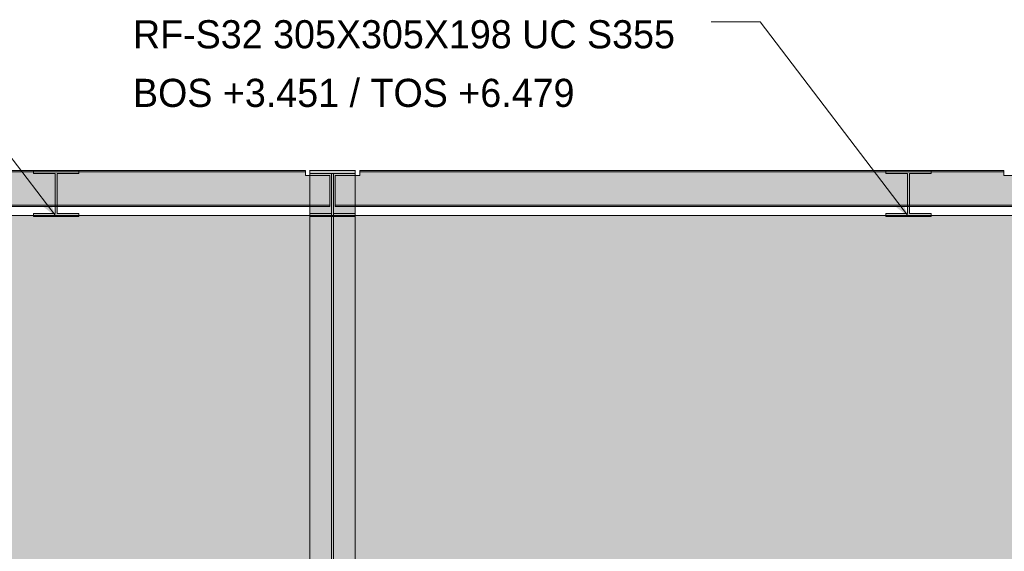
# Model space of a CAD drawing. Header units: millimetres. Extents: x 17 to 413, y 4 to 292.
# Tile 8 of 57: x 152 to 196, y 112 to 136. Entities that reach past the tile are written whole.
import ezdxf

# ---------------------------------------------------------------- set-up
doc = ezdxf.new("R2010")
doc.units = ezdxf.units.MM
for name, color, linetype in [('FILL-INK', 7, 'Continuous'), ('FILL-STEEL', 7, 'Continuous'), ('FILL-WHITE', 7, 'Continuous'), ('LINE-CORE', 7, 'Continuous'), ('LINE-INK', 7, 'Continuous'), ('TEXT-INK', 7, 'Continuous')]:
    doc.layers.add(name, color=color, linetype=linetype)

msp = doc.modelspace()

# ---------------------------------------------------------------- hatches: boundary and pattern name
at = {"layer": 'FILL-INK', "true_color": 0x1a1a1f}
h = msp.add_hatch(color=250, dxfattribs=at)
h.dxf.hatch_style = 1
h.paths.add_polyline_path([(153.45, 126.795), (152.299, 127.678), (152.904, 128.139)])
h = msp.add_hatch(color=250, dxfattribs=at)
h.dxf.hatch_style = 1
h.paths.add_polyline_path([(191.906, 126.795), (190.755, 127.678), (191.36, 128.139)])
at = {"layer": 'FILL-STEEL', "true_color": 0x0d2973}
h = msp.add_hatch(color=166, dxfattribs=at)
h.dxf.hatch_style = 1
h.paths.add_polyline_path([(152.425, 126.795), (152.425, 126.906), (152.425, 126.933), (153.22, 126.933), (153.409, 126.933), (153.409, 128.392), (153.409, 128.739), (152.609, 128.739), (152.425, 128.739), (152.425, 128.851), (152.425, 128.877), (154.092, 128.877), (154.475, 128.877), (154.475, 128.851), (154.475, 128.739), (153.675, 128.739), (153.491, 128.739), (153.491, 128.392), (153.491, 126.933), (154.286, 126.933), (154.475, 126.933), (154.475, 126.906), (154.475, 126.795), (152.819, 126.795)])
h = msp.add_hatch(color=166, dxfattribs=at)
h.dxf.hatch_style = 1
h.paths.add_polyline_path([(190.881, 126.795), (190.881, 126.906), (190.881, 126.933), (191.676, 126.933), (191.865, 126.933), (191.865, 128.392), (191.865, 128.739), (191.065, 128.739), (190.881, 128.739), (190.881, 128.851), (190.881, 128.877), (192.548, 128.877), (192.931, 128.877), (192.931, 128.851), (192.931, 128.739), (192.131, 128.739), (191.947, 128.739), (191.947, 128.392), (191.947, 126.933), (192.742, 126.933), (192.931, 126.933), (192.931, 126.906), (192.931, 126.795), (191.275, 126.795)])
at = {"layer": 'FILL-WHITE', "true_color": 0xffffff}
h = msp.add_hatch(color=7, dxfattribs=at)
h.dxf.hatch_style = 1
h.paths.add_polyline_path([(128.41, 128.877), (164.698, 128.877), (164.698, 128.815), (128.41, 128.815)])
h = msp.add_hatch(color=7, dxfattribs=at)
h.dxf.hatch_style = 1
h.paths.add_polyline_path([(164.698, 128.877), (164.698, 128.815), (128.41, 128.815), (128.41, 128.877)])
h = msp.add_hatch(color=7, dxfattribs=at)
h.dxf.hatch_style = 1
h.paths.add_polyline_path([(152.425, 126.933), (153.409, 126.933), (153.409, 128.739), (152.425, 128.739), (152.425, 128.877), (154.475, 128.877), (154.475, 128.739), (153.491, 128.739), (153.491, 126.933), (154.475, 126.933), (154.475, 126.795), (152.425, 126.795)])
h = msp.add_hatch(color=7, dxfattribs=at)
h.dxf.hatch_style = 1
h.paths.add_polyline_path([(154.475, 128.877), (154.488, 128.879), (154.488, 128.879), (154.488, 128.878)])
h = msp.add_hatch(color=7, dxfattribs=at)
h.dxf.hatch_style = 1
h.paths.add_polyline_path([(164.897, 128.877), (164.884, 128.878), (164.884, 128.879), (164.884, 128.879)])
h = msp.add_hatch(color=7, dxfattribs=at)
h.dxf.hatch_style = 1
h.paths.add_polyline_path([(164.897, 128.877), (164.884, 128.878), (164.884, 128.879), (164.884, 128.879)])
h = msp.add_hatch(color=7, dxfattribs=at)
h.dxf.hatch_style = 1
h.paths.add_polyline_path([(164.897, 128.877), (166.947, 128.877), (166.947, 106.179), (164.897, 106.179)])
h = msp.add_hatch(color=7, dxfattribs=at)
h.dxf.hatch_style = 1
h.paths.add_polyline_path([(166.947, 128.877), (166.947, 128.739), (164.897, 128.739), (164.897, 128.877)])
h = msp.add_hatch(color=7, dxfattribs=at)
h.dxf.hatch_style = 1
h.paths.add_polyline_path([(166.947, 128.877), (166.947, 128.739), (165.963, 128.739), (165.963, 126.933), (166.947, 126.933), (166.947, 126.795), (164.897, 126.795), (164.897, 126.933), (165.881, 126.933), (165.881, 128.739), (164.897, 128.739), (164.897, 128.877)])
h = msp.add_hatch(color=7, dxfattribs=at)
h.dxf.hatch_style = 1
h.paths.add_polyline_path([(166.947, 128.877), (166.96, 128.879), (166.96, 128.879), (166.96, 128.878)])
h = msp.add_hatch(color=7, dxfattribs=at)
h.dxf.hatch_style = 1
h.paths.add_polyline_path([(167.146, 128.877), (196.202, 128.877), (196.202, 128.815), (167.146, 128.815)])
h = msp.add_hatch(color=7, dxfattribs=at)
h.dxf.hatch_style = 1
h.paths.add_polyline_path([(196.202, 128.877), (196.202, 128.815), (167.146, 128.815), (167.146, 128.877)])
h = msp.add_hatch(color=7, dxfattribs=at)
h.dxf.hatch_style = 1
h.paths.add_polyline_path([(190.881, 126.933), (191.865, 126.933), (191.865, 128.739), (190.881, 128.739), (190.881, 128.877), (192.931, 128.877), (192.931, 128.739), (191.947, 128.739), (191.947, 126.933), (192.931, 126.933), (192.931, 126.795), (190.881, 126.795)])
h = msp.add_hatch(color=7, dxfattribs=at)
h.dxf.hatch_style = 1
h.paths.add_polyline_path([(192.931, 128.877), (192.944, 128.879), (192.944, 128.879), (192.944, 128.878)])
h = msp.add_hatch(color=7, dxfattribs=at)
h.dxf.hatch_style = 1
h.paths.add_polyline_path([(127.306, 128.645), (128.41, 128.645), (128.41, 128.815), (164.698, 128.815), (164.698, 128.645), (165.802, 128.645), (165.802, 127.314), (164.698, 127.314), (128.41, 127.314), (127.306, 127.314)])
h = msp.add_hatch(color=7, dxfattribs=at)
h.dxf.hatch_style = 1
h.paths.add_polyline_path([(128.41, 128.645), (128.41, 128.815), (164.698, 128.815), (164.698, 128.645), (165.802, 128.645), (165.802, 127.314), (164.698, 127.314), (128.41, 127.314), (127.306, 127.314), (127.306, 128.645)])
h = msp.add_hatch(color=7, dxfattribs=at)
h.dxf.hatch_style = 1
h.paths.add_polyline_path([(165.881, 128.739), (165.881, 106.081), (164.897, 106.081), (164.897, 128.739)])
h = msp.add_hatch(color=7, dxfattribs=at)
h.dxf.hatch_style = 1
h.paths.add_polyline_path([(164.897, 126.795), (164.897, 126.933), (165.881, 126.933), (165.881, 128.739), (165.963, 128.739), (165.963, 126.933), (166.947, 126.933), (166.947, 126.795), (164.897, 126.795)])
h = msp.add_hatch(color=7, dxfattribs=at)
h.dxf.hatch_style = 1
h.paths.add_polyline_path([(166.947, 128.739), (166.947, 106.081), (165.963, 106.081), (165.963, 128.739)])
h = msp.add_hatch(color=7, dxfattribs=at)
h.dxf.hatch_style = 1
h.paths.add_polyline_path([(166.042, 128.645), (167.146, 128.645), (167.146, 128.815), (196.202, 128.815), (196.202, 128.645), (197.306, 128.645), (197.306, 127.314), (196.202, 127.314), (167.146, 127.314), (166.042, 127.314)])
h = msp.add_hatch(color=7, dxfattribs=at)
h.dxf.hatch_style = 1
h.paths.add_polyline_path([(167.146, 128.645), (167.146, 128.815), (196.202, 128.815), (196.202, 128.645), (197.306, 128.645), (197.306, 127.314), (196.202, 127.314), (167.146, 127.314), (166.042, 127.314), (166.042, 128.645)])
h = msp.add_hatch(color=7, dxfattribs=at)
h.dxf.hatch_style = 1
h.paths.add_polyline_path([(127.306, 127.314), (128.41, 127.314), (164.698, 127.314), (165.802, 127.314), (165.802, 127.251), (164.698, 127.251), (128.41, 127.251), (127.306, 127.251)])
h = msp.add_hatch(color=7, dxfattribs=at)
h.dxf.hatch_style = 1
h.paths.add_polyline_path([(164.698, 127.314), (165.802, 127.314), (165.802, 127.251), (128.41, 127.251), (127.306, 127.251), (127.306, 127.314)])
h = msp.add_hatch(color=7, dxfattribs=at)
h.dxf.hatch_style = 1
h.paths.add_polyline_path([(166.042, 127.314), (167.146, 127.314), (196.202, 127.314), (197.306, 127.314), (197.306, 127.251), (196.202, 127.251), (167.146, 127.251), (166.042, 127.251)])
h = msp.add_hatch(color=7, dxfattribs=at)
h.dxf.hatch_style = 1
h.paths.add_polyline_path([(196.202, 127.314), (197.306, 127.314), (197.306, 127.251), (167.146, 127.251), (166.042, 127.251), (166.042, 127.314)])
h = msp.add_hatch(color=7, dxfattribs=at)
h.dxf.hatch_style = 1
h.paths.add_polyline_path([(200.418, 126.845), (218.446, 108.817), (218.446, 103.845), (126.786, 103.845), (126.786, 126.845)])
h = msp.add_hatch(color=7, dxfattribs=at)
h.dxf.hatch_style = 1
h.paths.add_polyline_path([(200.418, 126.845), (218.446, 108.817), (218.446, 103.845), (126.786, 103.845), (126.786, 126.845)])
h = msp.add_hatch(color=7, dxfattribs=at)
h.dxf.hatch_style = 1
h.paths.add_polyline_path([(165.881, 126.933), (165.881, 104.804), (164.897, 104.804), (164.897, 126.933)])
h = msp.add_hatch(color=7, dxfattribs=at)
h.dxf.hatch_style = 1
h.paths.add_polyline_path([(164.897, 104.707), (164.897, 126.795), (166.947, 126.795), (166.947, 104.707)])
h = msp.add_hatch(color=7, dxfattribs=at)
h.dxf.hatch_style = 1
h.paths.add_polyline_path([(166.947, 126.933), (166.947, 104.804), (165.963, 104.804), (165.963, 126.933)])

# ---------------------------------------------------------------- linework, layer by layer
at = {"layer": 'LINE-CORE', "lineweight": 5}
for points in [[(128.41, 128.877), (164.698, 128.877), (164.698, 128.815), (128.41, 128.815)], [(164.698, 128.877), (164.698, 128.815), (128.41, 128.815), (128.41, 128.877)], [(152.425, 126.933), (153.409, 126.933), (153.409, 128.739), (152.425, 128.739), (152.425, 128.739), (152.425, 128.739), (152.425, 128.877), (154.475, 128.877), (154.475, 128.739), (153.491, 128.739), (153.491, 126.933), (154.475, 126.933), (154.475, 126.933), (154.475, 126.933), (154.475, 126.795), (152.425, 126.795), (152.425, 126.795), (152.425, 126.795)], [(154.475, 128.877), (154.488, 128.879), (154.488, 128.879), (154.488, 128.878), (154.475, 128.877)], [(164.897, 128.877), (164.897, 128.877), (164.884, 128.878), (164.884, 128.879), (164.884, 128.879)], [(164.897, 128.877), (164.897, 128.877), (164.884, 128.878), (164.884, 128.879), (164.884, 128.879)], [(164.897, 128.877), (166.947, 128.877), (166.947, 106.179), (164.897, 106.179)], [(166.947, 128.877), (166.947, 128.739), (166.947, 128.739), (166.947, 128.739), (164.897, 128.739), (164.897, 128.739), (164.897, 128.739), (164.897, 128.877)], [(166.947, 128.877), (166.947, 128.739), (166.947, 128.739), (166.947, 128.739), (165.963, 128.739), (165.963, 126.933), (166.947, 126.933), (166.947, 126.795), (166.947, 126.795), (166.947, 126.795), (164.897, 126.795), (164.897, 126.933), (164.897, 126.933), (164.897, 126.933), (165.881, 126.933), (165.881, 128.739), (164.897, 128.739), (164.897, 128.877)], [(166.947, 128.877), (166.96, 128.879), (166.96, 128.879), (166.96, 128.878), (166.947, 128.877)], [(167.146, 128.877), (196.202, 128.877), (196.202, 128.877), (196.202, 128.815), (167.146, 128.815), (167.146, 128.815)], [(196.202, 128.877), (196.202, 128.815), (167.146, 128.815), (167.146, 128.877)], [(190.881, 126.933), (191.865, 126.933), (191.865, 128.739), (190.881, 128.739), (190.881, 128.739), (190.881, 128.739), (190.881, 128.877), (192.931, 128.877), (192.931, 128.739), (191.947, 128.739), (191.947, 126.933), (192.931, 126.933), (192.931, 126.933), (192.931, 126.933), (192.931, 126.795), (190.881, 126.795), (190.881, 126.795), (190.881, 126.795)], [(192.931, 128.877), (192.944, 128.879), (192.944, 128.879), (192.944, 128.878), (192.931, 128.877)], [(127.306, 128.645), (128.41, 128.645), (128.41, 128.815), (164.698, 128.815), (164.698, 128.815), (164.698, 128.815), (164.698, 128.815), (164.698, 128.645), (165.802, 128.645), (165.802, 127.314), (164.698, 127.314), (128.41, 127.314), (128.41, 127.314), (127.306, 127.314)], [(128.41, 128.645), (128.41, 128.815), (128.41, 128.815), (128.41, 128.815), (128.41, 128.815), (164.698, 128.815), (164.698, 128.645), (165.802, 128.645), (165.802, 127.314), (164.698, 127.314), (164.698, 127.314), (128.41, 127.314), (127.306, 127.314), (127.306, 128.645)], [(165.881, 128.739), (165.881, 106.081), (164.897, 106.081), (164.897, 128.739)], [(164.897, 126.795), (164.897, 126.933), (164.897, 126.933), (164.897, 126.933), (165.881, 126.933), (165.881, 128.739), (165.881, 128.739), (165.963, 128.739), (165.963, 128.739), (165.963, 126.933), (166.947, 126.933), (166.947, 126.933), (166.947, 126.933), (166.947, 126.795), (166.947, 126.795), (166.947, 126.795), (164.897, 126.795), (164.897, 126.795)], [(166.947, 128.739), (166.947, 106.081), (165.963, 106.081), (165.963, 128.739)], [(166.042, 128.645), (167.146, 128.645), (167.146, 128.815), (196.202, 128.815), (196.202, 128.815), (196.202, 128.645), (197.306, 128.645), (197.306, 127.314), (196.202, 127.314), (167.146, 127.314), (167.146, 127.314), (166.042, 127.314)], [(167.146, 128.645), (167.146, 128.815), (167.146, 128.815), (196.202, 128.815), (196.202, 128.645), (197.306, 128.645), (197.306, 127.314), (196.202, 127.314), (196.202, 127.314), (167.146, 127.314), (166.042, 127.314), (166.042, 128.645)], [(127.306, 127.314), (128.41, 127.314), (164.698, 127.314), (164.698, 127.314), (165.802, 127.314), (165.802, 127.251), (164.698, 127.251), (128.41, 127.251), (128.41, 127.251), (127.306, 127.251)], [(164.698, 127.314), (165.802, 127.314), (165.802, 127.251), (128.41, 127.251), (127.306, 127.251), (127.306, 127.314)], [(166.042, 127.314), (167.146, 127.314), (196.202, 127.314), (196.202, 127.314), (197.306, 127.314), (197.306, 127.251), (196.202, 127.251), (167.146, 127.251), (167.146, 127.251), (166.042, 127.251)], [(196.202, 127.314), (197.306, 127.314), (197.306, 127.251), (167.146, 127.251), (166.042, 127.251), (166.042, 127.314)], [(200.418, 126.845), (218.446, 108.817), (218.446, 103.845), (126.786, 103.845), (126.786, 126.845)], [(200.418, 126.845), (218.446, 108.817), (218.446, 108.817), (218.446, 108.817), (218.446, 103.845), (126.786, 103.845), (126.786, 103.845), (126.786, 126.845)], [(165.881, 126.933), (165.881, 104.804), (164.897, 104.804), (164.897, 126.933)], [(164.897, 104.707), (164.897, 126.795), (166.947, 126.795), (166.947, 126.795), (166.947, 104.707), (164.897, 104.707)], [(166.947, 126.933), (166.947, 104.804), (165.963, 104.804), (165.963, 126.933)]]:
    msp.add_lwpolyline(points, close=True, dxfattribs=at)
at = {"layer": 'LINE-INK', "lineweight": 5}
for p, q in [((153.45, 126.795), (146.754, 135.583)), ((185.21, 135.583), (183.01, 135.583)), ((191.906, 126.795), (185.21, 135.583))]:
    msp.add_line(p, q, dxfattribs=at)
for points in [[(152.425, 126.795), (152.425, 126.906), (152.425, 126.933), (153.22, 126.933), (153.409, 126.933), (153.409, 128.392), (153.409, 128.739), (152.609, 128.739), (152.425, 128.739), (152.425, 128.851), (152.425, 128.877), (154.092, 128.877), (154.475, 128.877), (154.475, 128.851), (154.475, 128.739), (153.675, 128.739), (153.491, 128.739), (153.491, 128.392), (153.491, 126.933), (154.286, 126.933), (154.475, 126.933), (154.475, 126.906), (154.475, 126.795), (152.819, 126.795)], [(190.881, 126.795), (190.881, 126.906), (190.881, 126.933), (191.676, 126.933), (191.865, 126.933), (191.865, 128.392), (191.865, 128.739), (191.065, 128.739), (190.881, 128.739), (190.881, 128.851), (190.881, 128.877), (192.548, 128.877), (192.931, 128.877), (192.931, 128.851), (192.931, 128.739), (192.131, 128.739), (191.947, 128.739), (191.947, 128.392), (191.947, 126.933), (192.742, 126.933), (192.931, 126.933), (192.931, 126.906), (192.931, 126.795), (191.275, 126.795)]]:
    msp.add_lwpolyline(points, close=True, dxfattribs=at)

# ---------------------------------------------------------------- texts
at = {"layer": 'TEXT-INK'}
for s, p in [('RF-S32 305X305X198 UC S355', (156.917, 134.392)), ('BOS +3.451 / TOS +6.479', (156.917, 131.746))]:
    msp.add_text(s, height=1.27, dxfattribs=at).set_placement(p)

doc.saveas('drawing.dxf')
